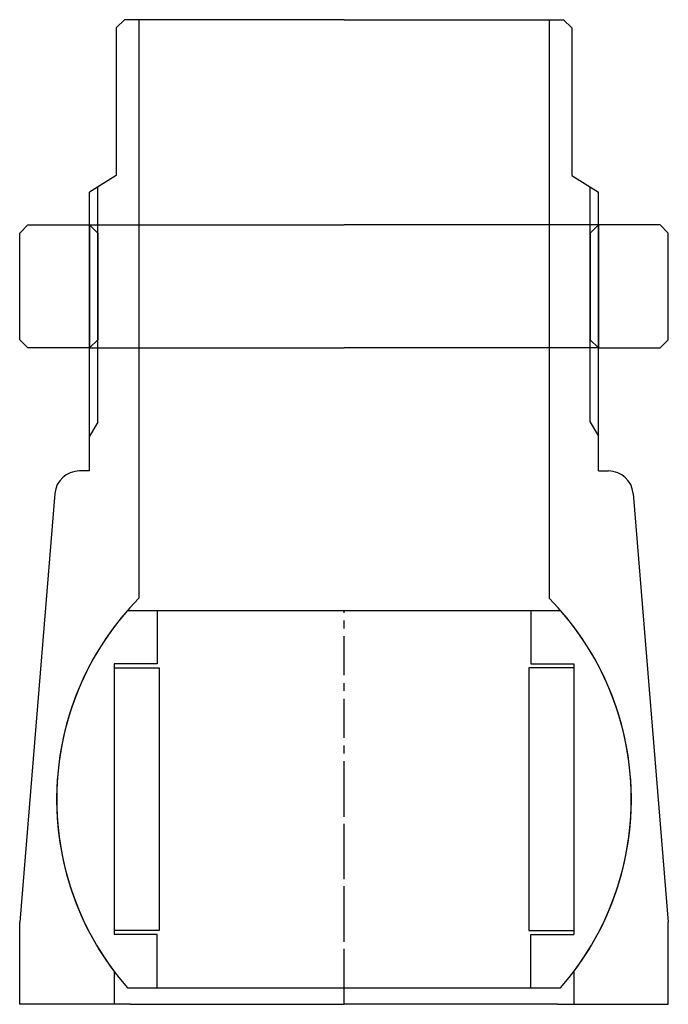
# Model space of a CAD drawing. Header units: millimetres. Extents: x -40 to 40, y 20 to 140.
import ezdxf

# ---------------------------------------------------------------- set-up
doc = ezdxf.new("R2010")
doc.units = ezdxf.units.MM
doc.header["$LTSCALE"] = 0.15
doc.header["$MEASUREMENT"] = 0
doc.linetypes.add('CENTER', pattern=[50.8, 31.75, -6.35, 6.35, -6.35])
doc.layers.get('0').update_dxf_attribs({"linetype": 'CONTINUOUS'})
doc.layers.add('CENTER', color=1, linetype='CENTER')

# ---------------------------------------------------------------- blocks, each defined once
blk = doc.blocks.new('M54-100')
for p, q in [((-38.5, 15), (-39.5, 14)), ((-38.5, 15), (-31, 15)), ((-31, 15), (0, 15)), ((-31, 15), (-31, 0)), ((-31, 15), (-30, 14)), ((31, 15), (0, 15)), ((31, 15), (30, 14)), ((38.5, 15), (31, 15)), ((31, 15), (31, 0)), ((38.5, 15), (39.5, 14)), ((-39.5, 1), (-39.5, 14)), ((-30, 14), (-30, 1)), ((30, 14), (30, 1)), ((39.5, 1), (39.5, 14)), ((-38.5, 0), (-39.5, 1)), ((-31, 0), (-38.5, 0)), ((-30, 1), (-31, 0)), ((-31, 0), (0, 0)), ((31, 0), (0, 0)), ((30, 1), (31, 0)), ((31, 0), (38.5, 0)), ((38.5, 0), (39.5, 1))]:
    blk.add_line(p, q)
blk = doc.blocks.new('M53-100')
for p, q in [((-26.75, 95), (-27.75, 94)), ((-25, 95), (-26.75, 95)), ((0, 95), (-25, 95)), ((-25, 95), (-25, 24.49)), ((0, 95), (25, 95)), ((25, 95), (25, 24.49)), ((25, 95), (26.75, 95)), ((26.75, 95), (27.75, 94)), ((-27.75, 94), (-27.75, 76)), ((27.75, 94), (27.75, 76)), ((-27.75, 76), (-31, 74)), ((27.75, 76), (31, 74)), ((-30, 45.93), (-30, 74.62)), ((30, 45.93), (30, 74.62)), ((-31, 40), (-31, 74)), ((31, 40), (31, 74)), ((-30, 45.93), (-31, 44.24)), ((30, 45.93), (31, 44.24)), ((-31, 40), (-32.23, 40)), ((31, 40), (32.23, 40)), ((-35.22, 37.24), (-39.5, -15)), ((35.22, 37.24), (39.5, -15)), ((-39.5, -25), (-39.5, -15)), ((39.5, -25), (39.5, -15)), ((-28, -21), (-28, -25)), ((28, -21), (28, -25)), ((-26, -25), (-39.5, -25)), ((-26, -25), (0, -25)), ((26, -25), (0, -25)), ((26, -25), (39.5, -25))]:
    blk.add_line(p, q)
for centre, radius, start, end in [((-32.23, 37), 3, 90, 175.3202), ((32.23, 37), 3, 4.6798, 90), ((0, 0), 35, 135.5847, 216.8699), ((0, 0), 35, 323.1301, 44.4153)]:
    blk.add_arc(centre, radius, start, end)
at = {"layer": 'CENTER'}
blk.add_line((0, -25), (0, 0), dxfattribs=at)
blk = doc.blocks.new('BALL045070')
for p, q in [((-26.38, 23), (26.38, 23)), ((-22.75, 23), (-22.75, 16.5)), ((22.75, 23), (22.75, 16.5)), ((-28, 16.5), (-28, -16.5)), ((-22.75, 16.5), (-28, 16.5)), ((-28, 16), (-22.5, 16)), ((-22.5, 16), (-22.5, -16)), ((22.5, 16), (22.5, -16)), ((28, 16), (22.5, 16)), ((22.75, 16.5), (28, 16.5)), ((28, 16.5), (28, -16.5)), ((-22.5, -16), (-28, -16)), ((-22.75, -16.5), (-28, -16.5)), ((-22.75, -23), (-22.75, -16.5)), ((22.5, -16), (28, -16)), ((22.75, -16.5), (28, -16.5)), ((22.75, -23), (22.75, -16.5)), ((-26.38, -23), (26.38, -23))]:
    blk.add_line(p, q)
for start, end in [(138.9177, 221.0823), (318.9177, 41.0823)]:
    blk.add_arc((0, 0), 35, start, end)
at = {"layer": 'CENTER'}
blk.add_line((0, -23), (0, 23), dxfattribs=at)

msp = doc.modelspace()

# ---------------------------------------------------------------- block references
for name, p in [('M53-100', (0, 45)), ('M54-100', (0, 100)), ('BALL045070', (0, 45))]:
    msp.add_blockref(name, p)

doc.saveas('drawing.dxf')
